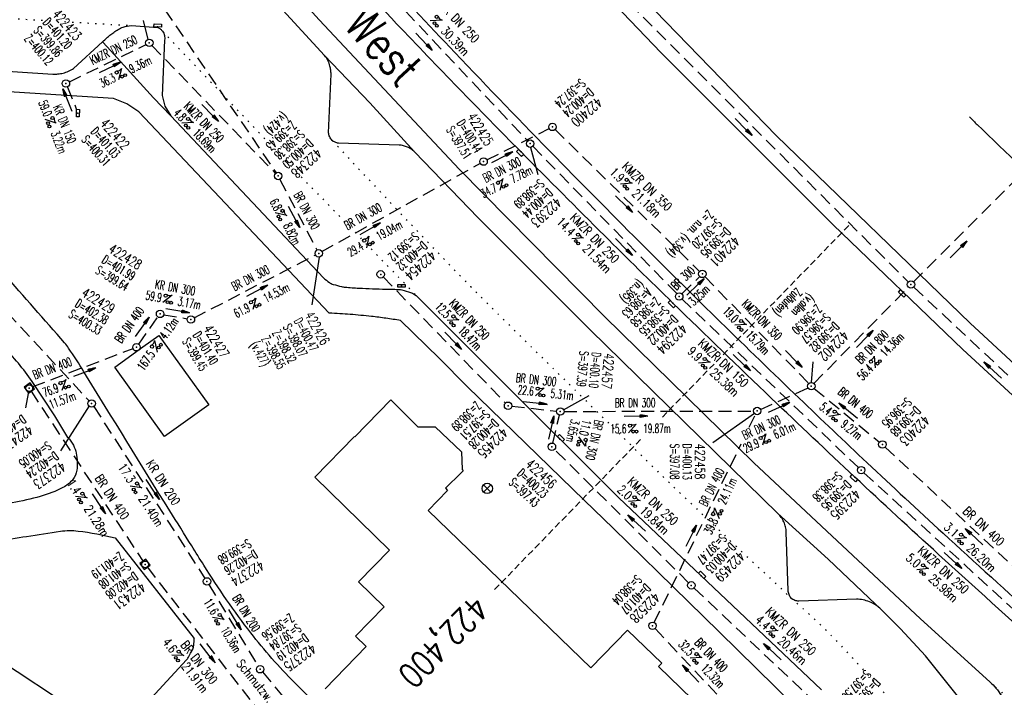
# Model space of a CAD drawing. Extents: x 451514 to 452057, y 434110 to 434694.
# Tile 6 of 16: x 451700 to 451799, y 434389 to 434457. Entities that reach past the tile are written whole.
import ezdxf
from ezdxf.enums import TextEntityAlignment as Align

# ---------------------------------------------------------------- set-up
doc = ezdxf.new("R2010")
doc.units = 0
doc.header["$LTSCALE"] = 1.3
doc.header["$MEASUREMENT"] = 0
for name, pattern in [('GESTRICH-X2', [1.5, 1, -0.5]), ('GESTRICHELT', [0.75, 0.5, -0.25]), ('PUNKTX2_STR', [0.6, 0.1, -0.5])]:
    doc.linetypes.add(name, pattern=pattern)
doc.layers.get('0').update_dxf_attribs({"linetype": 'CONTINUOUS'})
for name, color, linetype in [('10', 7, 'CONTINUOUS'), ('FBR', 8, 'CONTINUOUS'), ('GEBAEUDE', 6, 'CONTINUOUS'), ('HEKTOM', 1, 'GESTRICHELT'), ('KANAL', 7, 'GESTRICH-X2'), ('NUTZUNG', 8, 'PUNKTX2_STR'), ('PFEIL', 7, 'CONTINUOUS'), ('SCHACHTNR', 6, 'CONTINUOUS'), ('SCHMUTZWASSER', 30, 'GESTRICH-X2'), ('SCHRIFT', 7, 'CONTINUOUS'), ('SCHSYMBOL', 7, 'CONTINUOUS'), ('TEXTO', 4, 'CONTINUOUS'), ('TEXTU', 4, 'CONTINUOUS')]:
    doc.layers.add(name, color=color, linetype=linetype)
doc.styles.add('ROMANS', font='romans.shx', dxfattribs={"width": 0.8})

# ---------------------------------------------------------------- blocks, each defined once
blk = doc.blocks.new('PFEIL2')
at = {"color": 0}
for p, q in [((0.88, 0), (-2.4, -0.01)), ((0.88, -0.27), (0.88, 0.28)), ((0.88, 0.28), (2.43, 0.01)), ((0.91, 0.27), (0.88, 0.26)), ((0.97, 0.26), (0.88, 0.25)), ((1.02, 0.25), (0.88, 0.23)), ((1.07, 0.24), (0.88, 0.21)), ((1.13, 0.23), (0.88, 0.19)), ((1.18, 0.22), (0.88, 0.17)), ((1.24, 0.21), (0.88, 0.15)), ((1.29, 0.21), (0.88, 0.14)), ((1.34, 0.2), (0.88, 0.12)), ((1.4, 0.19), (0.88, 0.1)), ((1.45, 0.18), (0.88, 0.08)), ((1.51, 0.17), (0.88, 0.06)), ((1.56, 0.16), (0.88, 0.04)), ((1.61, 0.15), (0.88, 0.02)), ((1.67, 0.14), (0.88, 0.01)), ((1.72, 0.13), (0.88, -0.01)), ((1.78, 0.12), (0.88, -0.03)), ((1.83, 0.11), (0.88, -0.05)), ((1.88, 0.1), (0.88, -0.07)), ((1.94, 0.09), (0.88, -0.09)), ((2.05, 0.08), (0.88, -0.12)), ((1.99, 0.08), (0.88, -0.11)), ((2.1, 0.07), (0.88, -0.14)), ((2.15, 0.06), (0.88, -0.16)), ((2.21, 0.05), (0.88, -0.18)), ((2.26, 0.04), (0.88, -0.2)), ((2.32, 0.03), (0.88, -0.22)), ((2.37, 0.02), (0.88, -0.23)), ((2.42, 0.01), (0.88, -0.25)), ((2.43, 0.01), (0.88, -0.27))]:
    blk.add_line(p, q, dxfattribs=at)
blk = doc.blocks.new('GST')
at = {"color": 0}
blk.add_circle((0, 0), 0.75, dxfattribs=at)
blk.add_point((0, 0), dxfattribs=at)
blk = doc.blocks.new('10')
blk.add_blockref('GST', (0, 0))
blk = doc.blocks.new('PROM')
blk.add_line((1.57, 1.82), (0.02, 0.02))
for centre, radius in [((0.32, 1.51), 0.317), ((0.94, 0.29), 0.283), ((1.64, 0.29), 0.283)]:
    blk.add_circle(centre, radius)
blk.add_arc((0.99, 2.68), 1.03, 239.1414, 303.3549)
blk = doc.blocks.new('30')
at = {"color": 0}
for p, q in [((-0.75, -0.29), (-0.75, 0.29)), ((-0.75, 0.29), (0.75, 0.29)), ((0.75, 0.29), (0.75, -0.29)), ((0.75, -0.29), (-0.75, -0.29))]:
    blk.add_line(p, q, dxfattribs=at)
blk.add_point((0, 0), dxfattribs=at)
blk = doc.blocks.new('SCHA-R')
for p, q in [((-1.06, 1.06), (1.06, -1.06)), ((-1.06, -1.06), (1.06, 1.06))]:
    blk.add_line(p, q)
blk.add_circle((0, 0), 1.5)
blk.add_point((0, 0))
blk = doc.blocks.new('20')
blk.add_lwpolyline([(-0.75, -0.75), (0.75, -0.75), (0.75, 0.75), (-0.75, 0.75)], close=True)
blk.add_circle((0, 0), 0.676)
blk.add_point((0, 0))
blk = doc.blocks.new('30S')
at = {"color": 0}
for p, q in [((-0.75, -0.58), (-0.75, 0)), ((-0.75, 0), (0.75, 0)), ((0.75, 0), (0.75, -0.58)), ((0.75, -0.58), (-0.75, -0.58))]:
    blk.add_line(p, q, dxfattribs=at)
blk.add_point((0, 0), dxfattribs=at)

msp = doc.modelspace()

# ---------------------------------------------------------------- linework, layer by layer
msp.add_lwpolyline([(451788.67, 434429.309), (451789.198, 434428.774), (451788.991, 434428.569), (451788.463, 434429.104)], close=True)
at = {"layer": 'FBR'}
for points in [[(451586.278, 434627.86, -0.000002), (451573.149, 434642.871, -0.000008)], [(451625.436, 434587.823, 0.000002), (451637.46, 434574.009, 0.000133)], [(451565.712, 434651.375, -0.000004), (451554.103, 434664.65, -0.000055)], [(451592.722, 434625.406, -0.000009), (451606.076, 434610.069, -0.000049)], [(451706.056, 434491.505, -0.000027), (451686.846, 434513.352, -0.000164)], [(451689.801, 434513.836, 0.000021), (451703.451, 434498.184, 0.000283)], [(451935.423, 434293.369, -0.002636), (451925.823, 434299.529, -0.002556), (451915.989, 434305.985, -0.00298), (451905.893, 434312.774, -0.003678), (451897.785, 434318.384, -0.002524), (451890.953, 434323.238, -0.001664), (451880.65, 434330.688, -0.002303), (451869.032, 434339.23, -0.002605), (451858.834, 434346.884, -0.004061), (451849.702, 434353.93, -0.003509), (451839.257, 434362.244, -0.003245), (451829.708, 434370.058, -0.003761), (451821.564, 434376.915, -0.002913), (451813.04, 434384.289, -0.002517), (451803.267, 434392.93, -0.002427), (451792.505, 434402.637, -0.003057), (451784.047, 434410.436, -0.002962), (451775.611, 434418.404, -0.002493), (451765.691, 434427.982, -0.002411), (451758.772, 434434.794, -0.001964), (451750.353, 434443.23, -0.004871), (451737.792, 434456.165, -0.007096), (451729.384, 434465.248, -0.001555)], [(451735.628, 434461.88, 0.004782), (451743.672, 434453.254, 0.003837), (451753.883, 434442.675, 0.002525), (451762.872, 434433.596, 0.003012), (451770.491, 434426.07, 0.002285), (451778.423, 434418.398, 0.002663), (451785.295, 434411.883, 0.002864), (451792.959, 434404.775, 0.002271), (451802.719, 434395.909, 0.002672), (451812.13, 434387.528, 0.003011), (451820.565, 434380.186, 0.003454), (451830.127, 434372.078, 0.003681), (451839.207, 434364.599, 0.001869), (451845.375, 434359.633, 0.001651), (451852.392, 434354.063, 0.003073), (451863.61, 434345.331, 0.003386), (451873.894, 434337.537, 0.003041), (451881.03, 434332.272, 0.002417), (451890.08, 434325.746, 0.00333), (451900.616, 434318.331, 0.003504), (451910.724, 434311.422, 0.003554), (451921.064, 434304.566, 0.002643), (451935.081, 434295.521, 0.002392), (451946.715, 434288.178, 0.00276)], [(451708.107, 434454.335, -0.015526), (451708.542, 434454.755, -0.023565), (451708.849, 434455.009, -0.007729), (451709.236, 434455.29, -0.006834), (451709.682, 434455.594, -0.075657), (451710.171, 434455.82, -0.047526), (451711.01, 434455.98)], [(451713.698, 434455.797, -0.063328), (451713.955, 434455.627, -0.063328), (451714.161, 434455.399, -0.09482), (451714.347, 434454.98, -0.09482), (451714.366, 434454.522)], [(451731.167, 434451.07, 0.034792), (451731.142, 434451.484, 0.034792), (451731.06, 434451.891, 0.050186), (451730.844, 434452.449, 0.050186), (451730.522, 434452.952)], [(451703.081, 434451.087, 0.038475), (451703.601, 434451.097, 0.038475), (451704.113, 434451.186, 0.043306), (451704.665, 434451.379, 0.043306), (451705.176, 434451.664)], [(451795.612, 434446.76, 0.00031), (451796.413, 434445.984, 0.003395), (451805.342, 434437.468, 0.002203), (451814.08, 434429.319, 0.002471), (451821.936, 434422.128, 0.003279), (451831.922, 434413.197, 0.003676), (451840.939, 434405.355, 0.002946), (451848.407, 434399.032, 0.002706), (451856.617, 434392.239, 0.003009), (451865.91, 434384.727, 0.002959), (451875.451, 434377.201, 0.003288), (451885.177, 434369.724, 0.002855), (451896.483, 434361.252, 0.002943), (451908.245, 434352.649, 0.004011), (451916.963, 434346.457, 0.002717), (451924.252, 434341.426, 0.002458), (451932.367, 434335.948, 0.002864), (451942.142, 434329.5, 0.002437)], [(451731.919, 434444.118, -0.078572), (451731.584, 434444.208, -0.078572), (451731.294, 434444.397, -0.098215), (451731.036, 434444.743, -0.098215), (451730.929, 434445.161)], [(451739.6, 434443.254, 0.040134), (451739.259, 434443.514, 0.040134), (451738.881, 434443.717, 0.040353), (451738.473, 434443.857, 0.040353), (451738.048, 434443.93)], [(451733.813, 434383.506, 0.000134), (451733.522, 434383.784, -0.006236), (451727.47, 434389.72, -0.031097), (451723.079, 434394.723, -0.024904), (451718.331, 434401.54, -0.000107), (451717.106, 434403.5, -0.000059), (451714.89, 434407.05, -0.001927), (451706.225, 434421.054, 0.011135), (451704.681, 434423.45, 0.031104), (451704.278, 434423.972, 0.001097), (451691.94, 434438, 0.000016), (451688.64, 434441.736, -0.000439)], [(451730.422, 434430.545, 0.045852), (451731, 434430.064, 0.078747), (451731.396, 434429.875, 0.014352), (451732.236, 434429.652, 0.035937), (451732.579, 434429.597, 0.009455), (451734.001, 434429.5, 0.005002), (451736.693, 434429.394, 0.005139), (451737.488, 434429.379, -0.007602), (451738.026, 434429.366, -0.053818), (451738.321, 434429.322, -0.01756), (451739.196, 434429.062, -0.076575), (451739.604, 434428.851, -0.046814), (451740.164, 434428.356)], [(451738.185, 434426.227, 0.006508), (451736.717, 434426.453, 0.006508), (451735.243, 434426.641, 0.009371), (451733.114, 434426.844, 0.009371), (451730.978, 434426.967)], [(451704.608, 434414.437, -0.061262), (451705.155, 434413.647, -0.068994), (451705.444, 434412.844, -0.084939), (451705.509, 434411.14, -0.140694), (451705.093, 434410.184, -0.100668), (451704.105, 434409.385, -0.051739), (451701.821, 434408.484, -0.026837), (451698.985, 434407.853, -0.044191), (451697.223, 434407.718, -0.042114), (451694.868, 434407.944, -0.013238)], [(451777.131, 434404.886, 0.047544), (451777.056, 434405.409, 0.047544), (451776.883, 434405.908, 0.046955), (451776.623, 434406.36, 0.046955), (451776.283, 434406.756)], [(451778.39, 434397.924, -0.102245), (451777.976, 434398.002, -0.102245), (451777.627, 434398.237, -0.100184), (451777.403, 434398.584, -0.100184), (451777.331, 434398.99)], [(451786.849, 434396.937, 0.056736), (451786.237, 434397.474, 0.056736), (451785.519, 434397.859, 0.04651), (451784.878, 434398.048, 0.04651), (451784.213, 434398.115)], [(451797.671, 434389.776, -0.04059), (451798.297, 434389.145, -0.04059), (451798.813, 434388.421, -0.03683), (451799.174, 434387.7, -0.03683), (451799.426, 434386.933)]]:
    msp.add_lwpolyline(points, format="xyb", dxfattribs=at)
for points in [[(451715.074, 434472.946), (451729.964, 434456.555), (451744.153, 434441.457), (451758.78, 434426.622), (451773.848, 434411.868), (451790.685, 434396.138), (451797.671, 434389.776)], [(451749.058, 434469.364), (451764.451, 434453.277), (451781.867, 434435.881), (451794.949, 434423.293), (451813.834, 434405.957), (451829.408, 434392.308), (451849.981, 434375.065), (451867.04, 434361.568), (451886.628, 434346.733), (451898.128, 434338.41), (451918.214, 434324.371), (451941.612, 434309.038), (451966.466, 434293.595), (451987.232, 434281.45), (452008.734, 434269.68), (452021.722, 434262.91), (452033.931, 434256.634), (452047.036, 434250.298)], [(451730.522, 434452.952), (451719.423, 434465.014)], [(452048.306, 434252.392), (452030.249, 434261.222), (452010.568, 434271.469), (451987.583, 434284.113), (451967.093, 434296.108), (451946.153, 434309.036), (451924.973, 434322.807), (451903.482, 434337.587), (451887.455, 434349.138), (451866.537, 434365.124), (451848.219, 434379.663), (451831.988, 434393.278), (451815.05, 434408.083), (451795.676, 434425.947), (451776.155, 434444.86), (451756.05, 434465.579)], [(451711.01, 434455.98), (451713.698, 434455.797)], [(451705.176, 434451.664), (451708.107, 434454.335)], [(451714.366, 434454.522), (451714.128, 434448.919), (451714.395, 434447.848), (451714.996, 434446.88), (451730.422, 434430.545)], [(451695.904, 434451.563), (451703.081, 434451.087)], [(451730.929, 434445.161), (451731.167, 434451.07)], [(451709.209, 434448.619), (451689.134, 434449.889)], [(451711.753, 434447.266), (451710.566, 434448.079), (451709.209, 434448.619)], [(451730.978, 434426.967), (451711.753, 434447.266)], [(451738.048, 434443.93), (451731.919, 434444.118)], [(451776.283, 434406.756), (451757.365, 434425.264), (451746.017, 434436.575), (451739.6, 434443.254)], [(451740.164, 434428.356), (451748.385, 434420.156)], [(451783.511, 434381.923), (451770.337, 434394.831), (451764.209, 434400.834), (451759.656, 434405.274), (451756.749, 434408.088), (451744.918, 434419.587), (451742.09, 434422.422), (451738.185, 434426.227)], [(451748.385, 434420.156), (451760.18, 434408.393), (451780.693, 434388.979)], [(451777.331, 434398.99), (451777.131, 434404.886)], [(451784.213, 434398.115), (451778.39, 434397.924)], [(451796.453, 434385.512), (451794.967, 434387.69), (451791.189, 434392.401), (451788.652, 434395.131), (451786.849, 434396.937)]]:
    msp.add_lwpolyline(points, dxfattribs=at)
at = {"layer": 'FBR', "flags": 128}
for points in [[(451714.996, 434446.88), (451713.251, 434448.683), (451708.567, 434453.832), (451708.107, 434454.335)], [(451730.522, 434452.952), (451735.095, 434448.184), (451739.6, 434443.254)], [(451704.608, 434414.437), (451703.3, 434416.62), (451701.005, 434420.075)], [(451776.283, 434406.756), (451781.342, 434402.146), (451786.849, 434396.937)], [(451709.371, 434404.311), (451717.347, 434394.155)]]:
    msp.add_lwpolyline(points, dxfattribs=at)
for points in [[(451685.259, 434399.614, -0.071656), (451686.035, 434401.123, -0.100092), (451686.926, 434401.958, -0.022863), (451688.293, 434402.719, -0.070509), (451688.777, 434402.88, -0.019291), (451691.64, 434403.289, 0.009647), (451697.379, 434403.997, 0.003754), (451700.441, 434404.458, -0.003369), (451703.854, 434404.975, -0.065924), (451705.64, 434404.996, -0.030943), (451709.371, 434404.311)], [(451709.374, 434384.201), (451713.404, 434388.562), (451716.572, 434391.99, 0.057487), (451716.771, 434392.262, 0.020402), (451717.205, 434393.105, 0.075222), (451717.314, 434393.479, 0.043173), (451717.347, 434394.155)]]:
    msp.add_lwpolyline(points, format="xyb", dxfattribs=at)
at = {"layer": 'FBR'}
msp.add_arc((451680.27, 434405.741), 25.208, 34.65536, 45.19274, dxfattribs=at)
at = {"layer": 'GEBAEUDE'}
for p, q in [((451712.173, 434423.583), (451713.793, 434424.733)), ((451713.793, 434424.733), (451718.842, 434417.734)), ((451709.343, 434421.524), (451712.173, 434423.583)), ((451714.373, 434414.543), (451709.343, 434421.524)), ((451733.573, 434414.503), (451737.212, 434418.233)), ((451737.212, 434418.233), (451739.943, 434415.513)), ((451718.842, 434417.734), (451714.373, 434414.543)), ((451739.943, 434415.513), (451741.683, 434415.523)), ((451741.683, 434415.523), (451744.333, 434412.974)), ((451729.533, 434410.443), (451733.533, 434414.543)), ((451733.533, 434414.543), (451733.573, 434414.503)), ((451744.333, 434412.974), (451744.393, 434411.213)), ((451744.513, 434411.084), (451744.303, 434410.874)), ((451744.393, 434411.213), (451744.513, 434411.084)), ((451737.082, 434403.063), (451729.533, 434410.443)), ((451744.303, 434410.874), (451742.723, 434409.304)), ((451742.943, 434409.084), (451740.963, 434407.054)), ((451742.723, 434409.304), (451742.943, 434409.084)), ((451740.963, 434407.054), (451757.403, 434391.193)), ((451733.953, 434399.864), (451737.082, 434403.063)), ((451736.533, 434397.344), (451733.953, 434399.864)), ((451733.643, 434394.393), (451736.533, 434397.344)), ((451734.723, 434393.344), (451733.643, 434394.393)), ((451757.403, 434391.193), (451761.093, 434395.014)), ((451761.093, 434395.014), (451764.553, 434391.673)), ((451730.573, 434389.093), (451734.723, 434393.344)), ((451697.223, 434392.303), (451707.143, 434385.804)), ((451764.553, 434391.673), (451764.223, 434391.334)), ((451764.223, 434391.334), (451769.743, 434386.014))]:
    msp.add_line(p, q, dxfattribs=at)
at = {"layer": 'HEKTOM'}
for p, q in [((451783.438, 434435.813), (451764.488, 434416.353)), ((451762.413, 434414.223), (451747.551, 434398.962))]:
    msp.add_line(p, q, dxfattribs=at)
at = {"layer": 'KANAL'}
for p, q in [((451705.594, 434470.438), (451725.625, 434441.125)), ((451730.688, 434465.906), (451751.031, 434444.344)), ((451757.156, 434462.344), (451789.438, 434430.125)), ((451704.75, 434450.313), (451712.5, 434454.063)), ((451713.094, 434453.969), (451725.563, 434441.063)), ((451704.563, 434449.781), (451705.485, 434447.495)), ((451746.906, 434442.438), (451753.188, 434445.594)), ((451753.781, 434445.5), (451768.375, 434431.188)), ((451751.531, 434443.813), (451766.063, 434428.938)), ((451730.25, 434433.188), (451746.25, 434442.094)), ((451789.969, 434430.125), (451802.454, 434442.61)), ((451726, 434440.469), (451729.75, 434433.344)), ((451717.344, 434426.5), (451729.594, 434432.844)), ((451736.438, 434430.625), (451748.781, 434417.906)), ((451766.591, 434428.919), (451768.385, 434430.667)), ((451768.906, 434430.656), (451779.406, 434419.875)), ((451779.906, 434419.875), (451789.469, 434429.594)), ((451790, 434429.594), (451811.469, 434409.531)), ((451766.594, 434428.406), (451784.406, 434411.406)), ((451711.75, 434423.844), (451713.688, 434426.594)), ((451714.281, 434426.813), (451716.656, 434426.406)), ((451701.063, 434419.563), (451711.188, 434423.406)), ((451700.906, 434419.094), (451712.188, 434401.938)), ((451774.531, 434417.25), (451779.313, 434419.438)), ((451779.938, 434419.375), (451786.531, 434413.969)), ((451749.406, 434417.594), (451753.938, 434417.094)), ((451754.688, 434417.063), (451773.813, 434417.094)), ((451753.563, 434413.875), (451754.219, 434416.688)), ((451787.094, 434413.469), (451805.719, 434396.125)), ((451784.969, 434410.875), (451803.594, 434393.875)), ((451712.625, 434401.344), (451725.594, 434384.625)), ((451767.813, 434399.25), (451782.156, 434385.719)), ((451763.875, 434395.156), (451771.813, 434386.75))]:
    msp.add_line(p, q, dxfattribs=at)
at = {"layer": 'KANAL', "flags": 128}
for points in [[(451773.387, 434415.456), (451774.025, 434416.769)], [(451763.807, 434395.765), (451772.574, 434413.786)]]:
    msp.add_lwpolyline(points, dxfattribs=at)
at = {"layer": 'KANAL'}
msp.add_lwpolyline([(451767.273, 434399.781), (451753.735, 434413.235)], dxfattribs=at)
at = {"layer": 'NUTZUNG', "flags": 128}
for points in [[(451669.332, 434480.113), (451680.026, 434467.897), (451689.234, 434457.469), (451689.655, 434457.27), (451699.629, 434456.654), (451711.01, 434455.98)], [(451714.161, 434455.399), (451727.441, 434441.468), (451740.164, 434428.356)]]:
    msp.add_lwpolyline(points, dxfattribs=at)
for points in [[(451731.294, 434444.397, 0.004138), (451742.382, 434432.631, 0.007114), (451748.985, 434425.933, 0.000094), (451756.382, 434418.643, 0.000114), (451762.499, 434412.619, 0.004341), (451767.745, 434407.545, 0.002334), (451777.627, 434398.237)], [(451777.627, 434398.237, -0.005847), (451780.357, 434395.745, -0.012897), (451781.552, 434394.569, -0.007258), (451785.131, 434390.751, -0.004805), (451790.398, 434384.854, -0.053314), (451792.674, 434381.617, -0.027279), (451796.044, 434374.673)], [(451797.671, 434389.776, 0.003112), (451811.689, 434377.483, 0.005332), (451819.992, 434370.446, 0.00012), (451836.466, 434356.79, 0.003215), (451837.086, 434356.283, 0.004288), (451846.128, 434349.113, 0.003217), (451858.321, 434339.738, 0.002781), (451867.279, 434333.02, 0.00214), (451879.004, 434324.406, 0.00464), (451893.867, 434313.794, 0.00465), (451908.892, 434303.482, 0.004528), (451922.409, 434294.566, 0.004005), (451937.858, 434284.749, 0.002977), (451939.657, 434283.641, 0.000229), (451963.111, 434269.4, 0.007732), (451971.108, 434264.717, 0.003861), (451987.337, 434255.712)]]:
    msp.add_lwpolyline(points, format="xyb", dxfattribs=at)
at = {"layer": 'SCHACHTNR'}
for p, q in [((451712.695, 434454.59), (451712.228, 434456.502)), ((451751.314, 434443.682), (451752.04, 434440.962)), ((451729.986, 434432.604), (451729.219, 434427.82)), ((451779.66, 434419.964), (451779.839, 434422.06)), ((451700.58, 434418.883), (451700.319, 434417.433)), ((451754.652, 434417.219), (451757.243, 434418.676)), ((451706.767, 434417.612), (451703.844, 434413.084)), ((451773.912, 434416.85), (451769.719, 434413.897))]:
    msp.add_line(p, q, dxfattribs=at)
at = {"layer": 'SCHMUTZWASSER'}
for p, q in [((451685.25, 434441.313), (451706.75, 434418.125)), ((451707.219, 434417.563), (451718.438, 434400.219)), ((451718.844, 434399.594), (451723.813, 434391.375)), ((451724.25, 434390.781), (451732.875, 434380.438))]:
    msp.add_line(p, q, dxfattribs=at)

# ---------------------------------------------------------------- block references
at = {"xscale": 0.5000000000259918, "yscale": 0.5000000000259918, "zscale": 0.5000000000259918, "rotation": 314.630546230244}
msp.add_blockref('GST', (451789.717, 434429.858), dxfattribs=at)
at = {"layer": '10', "xscale": 0.35, "yscale": 0.35, "zscale": 0.35}
msp.add_blockref('SCHA-R', (451746.94, 434409.299), dxfattribs=at)
at = {"layer": 'PFEIL'}
for p, xscale, yscale, zscale, rotation in [((451740.555, 434454.351), 0.5, 0.5, 0.5, 313.3082), ((451708.835, 434451.737), 0.5, 0.5, 0.5, 25.93), ((451704.551, 434448.46), 0.5, 0.5, 0.5, 112.145), ((451718.967, 434447.173), 0.5, 0.5, 0.5, 314.0830000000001), ((451772.804, 434445.749), 0.5, 0.5, 0.5, 315.0795), ((451748.425, 434442.685), 0.5, 0.5, 0.5, 26.6968), ((451760.737, 434437.985), 0.5, 0.5, 0.5, 315.5852), ((451727.437, 434436.674), 0.5, 0.5, 0.5, 297.7479), ((451735.111, 434435.474), 0.5, 0.5, 0.5, 29.0835), ((451760.738, 434433.637), 0.5, 0.5, 0.5, 314.3172), ((451794.514, 434433.39), 0.5, 0.5, 0.5, 45.05740000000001), ((451767.963, 434429.615), 0.5, 0.5, 0.5, 44.09288028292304), ((451723.708, 434429.223), 0.5, 0.5, 0.5, 27.3463), ((451715.688, 434427.201), 0.5, 0.5, 0.5, 349.7583), ((451712.1, 434425.583), 0.5, 0.5, 0.5, 54.63680000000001), ((451743.495, 434424.187), 0.5, 0.5, 0.5, 314.1422), ((451785.042, 434424.382), 0.5, 0.5, 0.5, 45.53019999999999), ((451777.897, 434422.351), 0.5, 0.5, 0.5, 314.1762), ((451772.638, 434421.975), 0.5, 0.5, 0.5, 316.3665), ((451797.978, 434421.229), 0.5, 0.5, 0.5, 136.9048), ((451706.294, 434421.007), 0.5, 0.5, 0.5, 20.8238), ((451751.765, 434417.902), 0.5, 0.5, 0.5, 353.7135), ((451776.382, 434417.455), 0.5, 0.5, 0.5, 24.5907), ((451783.374, 434417.147), 0.5, 0.5, 0.5, 140.6793), ((451753.382, 434415.433), 0.4999999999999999, 0.4999999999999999, 0.4999999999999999, 76.59149999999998), ((451761.95, 434416.566), 0.5, 0.5, 0.5, 0.1557), ((451713.172, 434409.183), 0.4999999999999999, 0.4999999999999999, 0.4999999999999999, 302.9734000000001), ((451707.745, 434407.746), 0.4999999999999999, 0.4999999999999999, 0.4999999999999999, 303.3018), ((451762.025, 434405.801), 0.5, 0.5, 0.5, 136.6691), ((451767.513, 434404.512), 0.4999999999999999, 0.4999999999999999, 0.4999999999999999, 62.93209776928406), ((451796.075, 434404.435), 0.5, 0.5, 0.5, 137.0338), ((451793.95, 434402.019), 0.5, 0.5, 0.5, 317.6196), ((451721.48, 434396.072), 0.4999999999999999, 0.4999999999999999, 0.4999999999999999, 301.182), ((451718.712, 434392.67), 0.5, 0.5, 0.5, 307.8009000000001), ((451775.731, 434392.832), 0.5, 0.5, 0.5, 136.6691), ((451767.475, 434390.612), 0.5, 0.5, 0.5, 133.2601)]:
    msp.add_blockref('PFEIL2', p, dxfattribs=dict(at, xscale=xscale, yscale=yscale, zscale=zscale, rotation=rotation))
at = {"layer": 'SCHSYMBOL'}
for name, p, xscale, yscale, zscale, rotation in [('30S', (451713.667, 434455.846), 0.5, 0.5, 0.5, 177.2972003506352), ('10', (451712.825, 434454.233), 0.5, 0.5, 0.5, 90), ('10', (451704.407, 434450.14), 0.5, 0.5, 0.5, 90), ('30', (451705.621, 434447.157), 0.4999999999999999, 0.4999999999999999, 0.4999999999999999, 268.5014158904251), ('10', (451753.521, 434445.755), 0.5, 0.5, 0.5, 90), ('10', (451751.274, 434444.069), 0.5, 0.5, 0.5, 90), ('30S', (451750.353, 434443.23), 0.4999999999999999, 0.4999999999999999, 0.4999999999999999, 314.8593568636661), ('10', (451746.573, 434442.261), 0.5, 0.5, 0.5, 90), ('10', (451725.827, 434440.808), 0.5, 0.5, 0.5, 90), ('10', (451729.932, 434433.005), 0.5, 0.5, 0.5, 90), ('10', (451736.18, 434430.886), 0.5, 0.5, 0.5, 90), ('10', (451768.653, 434430.929), 0.5, 0.5, 0.5, 90), ('10', (451766.323, 434428.657), 0.5, 0.5, 0.5, 90), ('30S', (451765.691, 434427.982), 0.5, 0.5, 0.5, 315.7652618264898), ('10', (451713.909, 434426.893), 0.5, 0.5, 0.5, 90), ('10', (451717.025, 434426.33), 0.5, 0.5, 0.5, 90), ('10', (451711.523, 434423.531), 0.5, 0.5, 0.5, 90), ('20', (451700.709, 434419.418), 0.5, 0.5, 0.5, 126.1017046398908), ('10', (451779.654, 434419.607), 0.5, 0.5, 0.5, 90), ('10', (451707.001, 434417.865), 0.5, 0.5, 0.5, 90), ('10', (451749.042, 434417.633), 0.5, 0.5, 0.5, 90), ('10', (451754.316, 434417.052), 0.5, 0.5, 0.5, 90), ('10', (451774.189, 434417.106), 0.5, 0.5, 0.5, 90), ('30S', (451754.279, 434414.279), 0.5, 0.5, 0.5, 134.5565076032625), ('10', (451786.829, 434413.73), 0.5, 0.5, 0.5, 90), ('10', (451753.469, 434413.499), 0.5, 0.5, 0.5, 90), ('10', (451784.693, 434411.143), 0.5, 0.5, 0.5, 90), ('30S', (451784.047, 434410.436), 0.5, 0.5, 0.5, 317.1135626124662), ('20', (451712.393, 434401.632), 0.5, 0.5, 0.5, 126.0345392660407), ('10', (451718.646, 434399.915), 0.5, 0.5, 0.5, 90), ('30S', (451768.544, 434400.477), 0.4999999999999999, 0.4999999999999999, 0.4999999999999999, 136.1712882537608), ('10', (451767.539, 434399.517), 0.5, 0.5, 0.5, 90), ('10', (451763.618, 434395.441), 0.5, 0.5, 0.5, 90), ('10', (451724.008, 434391.055), 0.5, 0.5, 0.5, 90)]:
    msp.add_blockref(name, p, dxfattribs=dict(at, xscale=xscale, yscale=yscale, zscale=zscale, rotation=rotation))
at = {"layer": 'SCHSYMBOL', "xscale": 0.5, "yscale": 0.5, "zscale": 0.5}
msp.add_blockref('30', (451738.272, 434429.722), dxfattribs=at)
at = {"layer": 'TEXTU'}
for p, xscale, yscale, zscale, rotation in [((451741.177, 434456.464), 0.5, 0.5, 0.5, 313.3082), ((451709.714, 434450.491), 0.5, 0.5, 0.5, 25.93), ((451702.29, 434446.513), 0.5, 0.5, 0.5, 292.145), ((451716.084, 434446.144), 0.5, 0.5, 0.5, 314.0830000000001), ((451748.218, 434439.372), 0.5, 0.5, 0.5, 26.6968), ((451760.376, 434439.992), 0.5, 0.5, 0.5, 315.5852), ((451725.528, 434437.082), 0.5, 0.5, 0.5, 297.7479), ((451755.45, 434434.485), 0.5, 0.5, 0.5, 314.3172), ((451734.747, 434433.556), 0.5, 0.5, 0.5, 29.0835), ((451714.183, 434428.031), 0.5, 0.5, 0.5, 349.7583), ((451723.287, 434427.317), 0.5, 0.5, 0.5, 27.3463), ((451742.869, 434426.23), 0.5, 0.5, 0.5, 314.1422), ((451771.917, 434425.766), 0.5, 0.5, 0.5, 314.1762), ((451713.624, 434423.035), 0.5, 0.5, 0.5, 54.63680000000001), ((451768.259, 434421.916), 0.5, 0.5, 0.5, 316.3665), ((451786.102, 434421.444), 0.5, 0.5, 0.5, 45.53019999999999), ((451703.979, 434419.154), 0.5, 0.5, 0.5, 20.8238), ((451751.79, 434418.622), 0.4999999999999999, 0.4999999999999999, 0.4999999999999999, 353.7135), ((451781.406, 434416.545), 0.5, 0.5, 0.5, 320.6793), ((451761.191, 434414.877), 0.5, 0.5, 0.5, 0.1557), ((451756.171, 434414.522), 0.5, 0.5, 0.5, 256.5915000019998), ((451774.713, 434413.631), 0.5, 0.5, 0.5, 24.5907), ((451710.868, 434409.509), 0.4999999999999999, 0.4999999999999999, 0.4999999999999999, 302.9734000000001), ((451705.35, 434408.491), 0.4999999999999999, 0.4999999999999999, 0.4999999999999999, 303.3018), ((451761.173, 434407.965), 0.5, 0.5, 0.5, 316.6691), ((451770.361, 434406.237), 0.5, 0.5, 0.5, 64.7162709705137), ((451794.138, 434404.189), 0.5, 0.5, 0.5, 317.0338), ((451790.304, 434401.082), 0.5, 0.5, 0.5, 317.6196), ((451719.203, 434396.268), 0.4999999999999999, 0.4999999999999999, 0.4999999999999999, 301.182), ((451775.098, 434394.834), 0.5, 0.5, 0.5, 316.6691), ((451715.097, 434392.494), 0.5, 0.5, 0.5, 307.8009000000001), ((451767.409, 434392.183), 0.5, 0.5, 0.5, 313.2601)]:
    msp.add_blockref('PROM', p, dxfattribs=dict(at, xscale=xscale, yscale=yscale, zscale=zscale, rotation=rotation))

# ---------------------------------------------------------------- texts
at = {"layer": 'HEKTOM', "style": 'ROMANS', "width": 0.8}
msp.add_text('422,400', height=2.5, rotation=225.7493, dxfattribs=at).set_placement((451745.533, 434398.676))
at = {"layer": 'SCHACHTNR', "style": 'ROMANS'}
for s, height, rotation, width, p in [('D=401.20', 0.9, 311.11721, 0.6, (451702.027, 434456.256)), ('422423', 1, 311.11721, 0.7, (451702.968, 434457.078)), ('S=399.86', 0.9, 311.11721, 0.6, (451701.085, 434455.434)), ('Z=400.12', 0.9, 311.11721, 0.6, (451700.143, 434454.612)), ('S=397.24', 0.9, 221.43799, 0.6, (451756.353, 434450.683)), ('D=400.24', 0.9, 221.43799, 0.6, (451757.181, 434449.746)), ('422400', 1, 221.43799, 0.7, (451758.008, 434448.808)), ('(v.424)', 0.9, 222.78366, 0.6, (451726.311, 434447.299)), ('422425', 1, 301.69183, 0.7, (451744.885, 434446.794)), ('422422', 1, 311.36749, 0.7, (451707.791, 434446.064)), ('Z=399.43', 0.9, 222.78366, 0.6, (451727.145, 434446.44)), ('S=397.51', 0.9, 301.69183, 0.6, (451742.758, 434445.481)), ('D=400.44', 0.9, 301.69183, 0.6, (451743.821, 434446.137)), ('S=400.31', 0.9, 311.36749, 0.6, (451705.914, 434444.412)), ('D=401.03', 0.9, 311.36749, 0.6, (451706.852, 434445.238)), ('S=398.38', 0.9, 222.78366, 0.6, (451727.994, 434445.523)), ('D=400.50', 0.9, 222.78366, 0.6, (451728.843, 434444.605)), ('422348', 1, 222.78366, 0.7, (451729.692, 434443.688)), ('S=398.89', 0.9, 222.98389, 0.6, (451752.179, 434440.549)), ('D=400.44', 0.9, 222.98389, 0.6, (451753.031, 434439.635)), ('422393', 1, 222.98389, 0.7, (451753.884, 434438.721)), ('Z= n.m. (v.394)', 0.9, 225.23839, 0.6, (451769.22, 434437.447)), ('S=397.20', 0.9, 225.23839, 0.6, (451770.065, 434436.579)), ('S=399.12', 0.9, 221.89472, 0.6, (451739.543, 434435.21)), ('D=399.95', 0.9, 225.23839, 0.6, (451770.953, 434435.699)), ('D=400.32', 0.9, 221.89472, 0.6, (451740.378, 434434.28)), ('422401', 1, 225.23839, 0.7, (451771.84, 434434.818)), ('422428', 1, 328.65356, 0.7, (451708.609, 434433.181)), ('422454', 1, 221.89472, 0.7, (451741.212, 434433.349)), ('D=401.99', 0.9, 328.65356, 0.6, (451707.959, 434432.113)), ('S=399.64', 0.9, 328.65356, 0.6, (451707.309, 434431.046)), ('(n.395)', 0.9, 224.50504, 0.6, (451762.245, 434430.386)), ('422429', 1, 328.37498, 0.7, (451705.902, 434428.753)), ('A=398.63', 0.9, 224.50504, 0.6, (451763.014, 434429.546)), ('Zuläufen)', 0.9, 225.26289, 0.6, (451778.16, 434429.59)), ('(v.allen ', 0.9, 225.26289, 0.6, (451779.411, 434428.985)), ('D=402.38', 0.9, 328.37498, 0.6, (451705.247, 434427.688)), ('Z=398.58', 0.9, 224.50504, 0.6, (451763.89, 434428.655)), ('S=400.33', 0.9, 328.37498, 0.6, (451704.592, 434426.624)), ('422426', 1, 298.87118, 0.7, (451728.481, 434426.798)), ('S=398.55', 0.9, 224.50504, 0.6, (451764.766, 434427.763)), ('Z=396.90', 0.9, 225.26289, 0.6, (451780.161, 434427.931)), ('S=396.57', 0.9, 225.26289, 0.6, (451781.049, 434427.052)), ('D=400.47', 0.9, 298.87118, 0.6, (451727.386, 434426.195)), ('D=400.22', 0.9, 224.50504, 0.6, (451765.643, 434426.872)), ('D=399.82', 0.9, 225.26289, 0.6, (451781.937, 434426.172)), ('D=401.40', 0.9, 301.02286, 0.6, (451717.177, 434424.778)), ('422427', 1, 301.02286, 0.7, (451718.248, 434425.422)), ('Z=398.32', 0.9, 298.87118, 0.6, (451725.197, 434424.988)), ('S=398.07', 0.9, 298.87118, 0.6, (451726.292, 434425.591)), ('422394', 1, 224.50504, 0.7, (451766.519, 434425.98)), ('422402', 1, 225.26289, 0.7, (451782.825, 434425.292)), ('S=399.45', 0.9, 301.02286, 0.6, (451716.106, 434424.134)), ('(v.427)', 0.9, 298.87118, 0.6, (451722.993, 434423.822)), ('Z=398.55', 0.9, 298.87118, 0.6, (451724.102, 434424.384)), ('S=397.39', 0.9, 265.07463, 0.6, (451756.279, 434423.183)), ('D=400.10', 0.9, 265.07463, 0.6, (451757.525, 434423.076)), ('422457', 1, 265.07463, 0.7, (451758.77, 434422.969)), ('Z=398.89', 0.9, 224.88397, 0.6, (451745.783, 434418.157)), ('S=396.95', 0.9, 224.99649, 0.6, (451789.245, 434418.527)), ('S=397.51', 0.9, 224.88397, 0.6, (451746.665, 434417.271)), ('D=399.68', 0.9, 224.99649, 0.6, (451790.129, 434417.643)), ('D=402.31', 0.9, 214.35494, 0.6, (451699.954, 434416.761)), ('D=400.28', 0.9, 224.88397, 0.6, (451747.547, 434416.385)), ('422403', 1, 224.99649, 0.7, (451791.013, 434416.759)), ('422430', 1, 214.35494, 0.7, (451700.659, 434415.729)), ('422455', 1, 224.88397, 0.7, (451748.429, 434415.5)), ('S=400.05', 0.9, 214.84219, 0.6, (451702.523, 434414.104)), ('S=397.08', 0.9, 270, 0.6, (451765.421, 434413.805)), ('D=400.13', 0.9, 270, 0.6, (451766.671, 434413.805)), ('422458', 1, 270, 0.7, (451767.921, 434413.805)), ('D=402.24', 0.9, 214.84219, 0.6, (451703.237, 434413.078)), ('422456', 1, 317.28798, 0.7, (451750.73, 434411.624)), ('422373', 1, 214.84219, 0.7, (451703.952, 434412.052)), ('D=400.23', 0.9, 317.28798, 0.6, (451749.882, 434410.705)), ('S=397.43', 0.9, 317.28798, 0.6, (451749.034, 434409.787)), ('S=398.38', 0.9, 225.23114, 0.6, (451782.244, 434411.063)), ('D=399.95', 0.9, 225.23114, 0.6, (451783.131, 434410.183)), ('422395', 1, 225.23114, 0.7, (451784.019, 434409.303)), ('S=399.68', 0.9, 210.76195, 0.6, (451722.759, 434404.227)), ('S=397.47', 0.9, 225.71262, 0.6, (451770.55, 434404.783)), ('D=402.26', 0.9, 210.76195, 0.6, (451723.398, 434403.153)), ('D=400.03', 0.9, 225.71262, 0.6, (451771.445, 434403.91)), ('Z=401.19', 0.9, 215.73494, 0.6, (451709.801, 434402.953)), ('422459', 1, 225.71262, 0.7, (451772.339, 434403.037)), ('S=401.08', 0.9, 215.73494, 0.6, (451710.531, 434401.938)), ('422374', 1, 210.76195, 0.7, (451724.038, 434402.079)), ('D=402.08', 0.9, 215.73494, 0.6, (451711.262, 434400.923)), ('S=398.04', 0.9, 225.31336, 0.6, (451761.995, 434400.642)), ('422431', 1, 215.73494, 0.7, (451711.992, 434399.909)), ('D=401.07', 0.9, 225.31336, 0.6, (451762.884, 434399.763)), ('422528', 1, 225.31336, 0.7, (451763.773, 434398.884)), ('Z=399.56', 0.9, 215.96041, 0.6, (451727.003, 434396.732)), ('S=397.84', 0.9, 215.96041, 0.6, (451727.737, 434395.72)), ('D=402.19', 0.9, 215.96041, 0.6, (451728.471, 434394.708)), ('422375', 1, 215.96041, 0.7, (451729.205, 434393.696)), ('S=397.56', 0.9, 227.49939, 0.6, (451785.105, 434391.059)), ('D=399.89', 0.9, 227.49939, 0.6, (451786.027, 434390.214))]:
    msp.add_text(s, height=height, rotation=rotation, dxfattribs=dict(at, width=width)).set_placement(p)
at = {"layer": 'SCHMUTZWASSER', "style": 'ROMANS', "width": 0.8}
msp.add_text('Schmutzw.', height=0.9, rotation=309.03567, dxfattribs=at).set_placement((451721.55, 434391.6))
at = {"layer": 'SCHRIFT', "style": 'ROMANS', "width": 0.8}
msp.add_text('T+R Greding - West', height=3.5, rotation=312.3697, dxfattribs=at).set_placement((451711.789, 434478.41))
at = {"layer": 'TEXTO', "style": 'ROMANS'}
for s, rotation, width, p in [('KMZR DN 250', 313.3082, 0.75, (451743.38, 434456.476)), ('KMZR DN 250', 25.93, 0.6, (451709.407, 434453.113)), ('KMZR DN 250', 314.083, 0.6, (451718.008, 434445.927)), ('KR DN 150', 292.145, 0.6, (451703.868, 434445.886)), ('BR DN 300', 26.6968, 0.6, (451748.625, 434441.035)), ('KMZR DN 350', 315.5852, 0.75, (451762.77, 434439.432)), ('BR DN 300', 297.7479, 0.6, (451728.313, 434437.125)), ('BR DN 300', 29.0835, 0.6, (451734.615, 434436.341)), ('KMZR DN 250', 314.3172, 0.75, (451757.468, 434434.231)), ('BR DN 300', 27.3463, 0.6, (451723.25, 434430.125)), ('BR 300', 44.09288, 0.6, (451767.015, 434430.183)), ('KR DN 300', 349.7583, 0.6, (451715.358, 434429.104)), ('KMZR DN 250', 314.1422, 0.6, (451744.814, 434426.029)), ('KMZR DN 350', 314.1762, 0.6, (451774.351, 434425.983)), ('BR DN 400', 54.6368, 0.6, (451711.178, 434425.534)), ('BR DN 800', 45.5302, 0.6, (451786.106, 434423.254)), ('KMZR DN 150', 316.3665, 0.75, (451770.464, 434421.626)), ('BR DN 400', 20.8238, 0.6, (451703.183, 434420.996)), ('BR DN 300', 353.7135, 0.6, (451751.833, 434419.808)), ('BR DN 400', 320.6793, 0.6, (451783.836, 434417.585)), ('BR DN 300', 0.1557, 0.6, (451761.873, 434417.478)), ('BR DN 300', 24.5907, 0.6, (451774.805, 434415.036)), ('BR DN 300', 256.5915, 0.6, (451757.332, 434414.269)), ('KR DN 200', 302.9734, 0.75, (451713.848, 434409.65)), ('BR DN 400', 63.43559, 0.6, (451770.002, 434409.22)), ('BR DN 400', 303.3018, 0.75, (451708.686, 434408.188)), ('KMZR DN 250', 316.6691, 0.75, (451763.352, 434407.684)), ('BR DN 400', 317.0338, 0.75, (451796.75, 434405.156)), ('KMZR DN 250', 317.6196, 0.75, (451792.677, 434400.741)), ('BR DN 200', 301.182, 0.6, (451722.239, 434396.493)), ('KMZR DN 250', 316.6691, 0.75, (451777.278, 434394.553)), ('BR DN 300', 307.8009, 0.75, (451717.493, 434391.478)), ('BR DN 400', 313.2601, 0.6, (451769.216, 434392.18))]:
    msp.add_text(s, height=0.9, rotation=rotation, dxfattribs=dict(at, width=width)).set_placement(p, align=Align.CENTER)
at = {"layer": 'TEXTU', "style": 'ROMANS'}
for s, rotation, width, p in [('30.39m', 313.3082, 0.75, (451742.203, 434455.362)), ('9.36m', 25.93, 0.6, (451711.067, 434451.15)), ('36.3', 25.93, 0.6, (451708.067, 434449.681)), ('59.0', 292.145, 0.6, (451701.6, 434448.211)), ('4.8', 314.083, 0.6, (451715.189, 434447.086)), ('3.22m', 292.145, 0.6, (451702.85, 434445.117)), ('18.69m', 314.083, 0.6, (451717.127, 434445.055)), ('7.78m', 26.6968, 0.6, (451749.545, 434440.056)), ('1.9', 315.5852, 0.75, (451759.238, 434441.11)), ('34.7', 26.6968, 0.6, (451746.577, 434438.556)), ('21.18m', 315.5852, 0.75, (451761.457, 434438.954)), ('6.8', 297.7479, 0.6, (451724.938, 434438.219)), ('8.82m', 297.7479, 0.6, (451726.311, 434435.793)), ('19.04m', 29.0835, 0.6, (451736.053, 434434.278)), ('14.4', 314.3172, 0.75, (451753.862, 434436.125)), ('29.4', 29.0835, 0.6, (451733.146, 434432.653)), ('21.54m', 314.3172, 0.75, (451756.487, 434433.406)), ('59.9', 349.7583, 0.6, (451712.396, 434428.353)), ('14.53m', 27.3463, 0.6, (451724.625, 434428)), ('3.25m', 44.09288, 0.6, (451767.81, 434427.667)), ('3.17m', 349.7583, 0.6, (451715.646, 434427.759)), ('12.5', 314.1422, 0.6, (451741.6, 434427.546)), ('61.9', 27.3463, 0.6, (451721.656, 434426.469)), ('19.0', 314.1762, 0.6, (451770.632, 434427.089)), ('4.12m', 54.6368, 0.6, (451714.5, 434424.25)), ('18.47m', 314.1422, 0.6, (451743.912, 434425.139)), ('15.79m', 314.1762, 0.6, (451772.975, 434424.683)), ('14.36m', 45.5302, 0.6, (451787.146, 434422.505)), ('167.5', 54.6368, 0.6, (451712.25, 434421.094)), ('9.9', 316.3665, 0.75, (451767.086, 434423.037)), ('25.38m', 316.3665, 0.75, (451769.336, 434420.881)), ('56.4', 45.5302, 0.6, (451784.834, 434420.13)), ('76.9', 20.8238, 0.6, (451702.258, 434418.493)), ('22.6', 353.7135, 0.6, (451749.978, 434418.819)), ('5.31m', 353.7135, 0.6, (451753.291, 434418.444)), ('11.57m', 20.8238, 0.6, (451702.9, 434417.29)), ('5.4', 320.6793, 0.6, (451780.399, 434417.351)), ('3.65m', 256.5915, 0.6, (451755.407, 434416.323)), ('11.0', 256.5915, 0.6, (451756.594, 434416.305)), ('9.27m', 320.6793, 0.6, (451782.555, 434415.601)), ('15.6', 0.1557, 0.6, (451759.371, 434414.864)), ('19.87m', 0.1557, 0.6, (451762.683, 434414.895)), ('6.01m', 24.5907, 0.6, (451776.065, 434414.269)), ('29.9', 24.5907, 0.6, (451773.034, 434412.863)), ('17.3', 302.9734, 0.75, (451709.622, 434411.44)), ('1.4', 303.3018, 0.75, (451704.47, 434409.832)), ('24.11m', 64.71627, 0.6, (451770.983, 434407.596)), ('2.0', 316.6691, 0.75, (451760.004, 434409.067)), ('21.40m', 302.9734, 0.75, (451711.684, 434408.253)), ('21.28m', 303.3018, 0.75, (451706.188, 434407.238)), ('19.84m', 316.6691, 0.75, (451762.254, 434406.942)), ('39.8', 64.71627, 0.6, (451769.572, 434404.568)), ('3.1', 317.0338, 0.75, (451792.969, 434405.281)), ('26.20m', 317.0338, 0.75, (451795.25, 434403.156)), ('5.0', 317.6196, 0.75, (451789.127, 434402.179)), ('25.98m', 317.6196, 0.75, (451791.408, 434400.085)), ('11.6', 301.182, 0.6, (451718.265, 434397.843)), ('4.4', 316.6691, 0.75, (451773.929, 434395.936)), ('10.36m', 301.182, 0.6, (451719.984, 434394.999)), ('20.46m', 316.6691, 0.75, (451776.179, 434393.811)), ('4.6', 307.8009, 0.75, (451714.117, 434393.756)), ('32.5', 313.2601, 0.6, (451766.164, 434393.501)), ('21.91m', 307.8009, 0.75, (451716.024, 434391.319)), ('12.32m', 313.2601, 0.6, (451768.446, 434391.094))]:
    msp.add_text(s, height=0.9, rotation=rotation, dxfattribs=dict(at, width=width)).set_placement(p)

doc.saveas('drawing.dxf')
